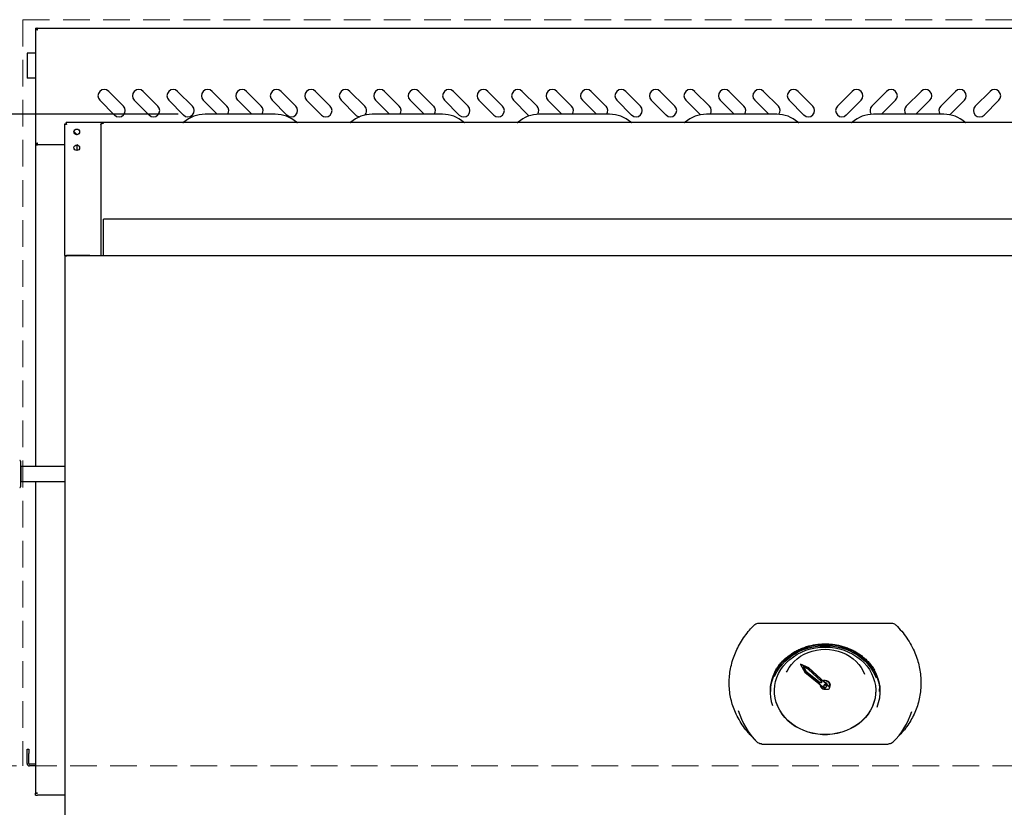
# Model space of a CAD drawing. Header units: inches. Extents: x 33 to 211, y 23 to 146.
# Tile 35 of 66: x 60 to 90, y 102 to 125. Entities that reach past the tile are written whole.
import ezdxf

# ---------------------------------------------------------------- set-up
doc = ezdxf.new("R2010")
doc.units = ezdxf.units.IN
doc.header["$LTSCALE"] = 16
doc.header["$MEASUREMENT"] = 0
doc.linetypes.add('HIDDEN', pattern=[0.075, 0.05, -0.025])
doc.layers.add('FORMAT', color=7, linetype='Continuous')
doc.styles.add('SLDTEXTSTYLE0', font='TXT', dxfattribs={"width": 0.75})
doc.dimstyles.new('SLDDIMSTYLE0', dxfattribs={"dimtxt": 1.5, "dimasz": 2.08, "dimexe": 0, "dimexo": 0.0625, "dimgap": 0.375, "dimtad": 0, "dimtih": 1, "dimtoh": 1, "dimdec": 0, "dimrnd": 1e-09, "dimzin": 12, "dimdsep": 46, "dimlunit": 5, "dimtxsty": 'SLDTEXTSTYLE0', "dimsah": 1, "dimcen": 0.09, "dimadec": 0, "dimazin": 3, "dimtfac": 1, "dimtdec": 0, "dimtofl": 0, "dimtmove": 0, "dimatfit": 3, "dimfxl": 1, "dimfrac": 2, "dimtolj": 1, "dimtzin": 12, "dimarcsym": 0})

# ---------------------------------------------------------------- blocks, each defined once
blk = doc.blocks.new('_D_9')
at = {"layer": 'FORMAT'}
for p, q in [((65.089, 122.485), (47.609, 122.485)), ((49.609, 122.485), (49.609, 109.889)), ((49.609, 94.868), (49.609, 107.464)), ((62.039, 94.868), (47.609, 94.868))]:
    blk.add_line(p, q, dxfattribs=at)
for points in [[(49.609, 122.485), (49.289, 120.405), (49.929, 120.405)], [(49.609, 94.868), (49.929, 96.948), (49.289, 96.948)]]:
    blk.add_solid(points, dxfattribs=at)
at = {"layer": 'FORMAT', "insert": (48.469, 109.397), "char_height": 1.5, "attachment_point": 1, "style": 'SLDTEXTSTYLE0'}
blk.add_mtext('3B', dxfattribs=at)

msp = doc.modelspace()

# ---------------------------------------------------------------- linework, layer by layer
at = {"color": 7, "linetype": 'Continuous', "lineweight": 25}
for p, q in [((60.815, 125.065), (60.853, 125.065)), ((60.815, 125.065), (60.815, 121.565)), ((60.858, 125.027), (60.853, 125.027)), ((60.858, 125.065), (108.022, 125.065)), ((60.858, 125.039), (60.858, 125.065)), ((60.565, 124.315), (60.565, 123.565)), ((60.635, 124.315), (60.565, 124.315)), ((60.815, 124.315), (60.635, 124.315)), ((60.635, 123.565), (60.565, 123.565)), ((60.815, 123.565), (60.635, 123.565)), ((63.448, 122.726), (63.006, 123.168)), ((64.479, 122.726), (64.037, 123.168)), ((65.51, 122.726), (65.068, 123.168)), ((66.542, 122.726), (66.1, 123.168)), ((67.573, 122.726), (67.131, 123.168)), ((68.604, 122.726), (68.162, 123.168)), ((69.635, 122.726), (69.193, 123.168)), ((70.667, 122.726), (70.225, 123.168)), ((71.698, 122.726), (71.256, 123.168)), ((72.729, 122.726), (72.287, 123.168)), ((73.76, 122.726), (73.318, 123.168)), ((74.792, 122.726), (74.35, 123.168)), ((75.823, 122.726), (75.381, 123.168)), ((76.854, 122.726), (76.412, 123.168)), ((77.885, 122.726), (77.443, 123.168)), ((78.917, 122.726), (78.475, 123.168)), ((79.948, 122.726), (79.506, 123.168)), ((80.979, 122.726), (80.537, 123.168)), ((82.01, 122.726), (81.568, 123.168)), ((83.042, 122.726), (82.6, 123.168)), ((84.073, 122.726), (83.631, 123.168)), ((84.808, 122.726), (85.25, 123.168)), ((85.839, 122.726), (86.281, 123.168)), ((86.87, 122.726), (87.312, 123.168)), ((87.901, 122.726), (88.343, 123.168)), ((88.933, 122.726), (89.375, 123.168)), ((62.741, 122.903), (63.183, 122.461)), ((63.772, 122.903), (64.214, 122.461)), ((64.803, 122.903), (65.245, 122.461)), ((65.835, 122.903), (66.253, 122.485)), ((66.866, 122.903), (67.284, 122.485)), ((67.897, 122.903), (68.339, 122.461)), ((68.928, 122.903), (69.37, 122.461)), ((69.96, 122.903), (70.401, 122.461)), ((70.991, 122.903), (71.409, 122.485)), ((72.022, 122.903), (72.441, 122.485)), ((73.053, 122.903), (73.495, 122.461)), ((74.085, 122.903), (74.526, 122.461)), ((75.116, 122.903), (75.558, 122.461)), ((76.147, 122.903), (76.566, 122.485)), ((77.178, 122.903), (77.597, 122.485)), ((78.21, 122.903), (78.651, 122.461)), ((79.241, 122.903), (79.683, 122.461)), ((80.272, 122.903), (80.708, 122.467)), ((81.303, 122.903), (81.722, 122.485)), ((82.335, 122.903), (82.753, 122.485)), ((83.366, 122.903), (83.808, 122.461)), ((85.515, 122.903), (85.073, 122.461)), ((86.546, 122.903), (86.128, 122.485)), ((87.577, 122.903), (87.159, 122.485)), ((88.609, 122.903), (88.173, 122.467)), ((89.64, 122.903), (89.198, 122.461)), ((67.992, 122.485), (65.889, 122.485)), ((72.992, 122.485), (70.889, 122.485)), ((75.558, 122.461), (75.589, 122.436)), ((77.992, 122.485), (75.889, 122.485)), ((82.992, 122.485), (80.889, 122.485)), ((87.992, 122.485), (85.889, 122.485)), ((61.69, 122.197), (61.728, 122.197)), ((61.69, 118.256), (61.69, 122.197)), ((65.245, 122.238), (61.732, 122.238)), ((61.732, 122.238), (61.732, 122.2)), ((61.967, 121.965), (62.061, 121.871)), ((62.054, 121.871), (61.967, 121.958)), ((62.775, 122.177), (62.775, 118.241)), ((62.833, 122.212), (62.833, 122.235)), ((62.833, 122.235), (62.853, 122.235)), ((62.833, 122.212), (62.853, 122.212)), ((106.027, 122.235), (62.853, 122.235)), ((62.853, 122.212), (62.853, 122.235)), ((70.245, 122.238), (68.635, 122.238)), ((75.245, 122.238), (73.635, 122.238)), ((80.245, 122.238), (78.635, 122.238)), ((85.245, 122.238), (83.635, 122.238)), ((90.245, 122.238), (88.635, 122.238)), ((60.815, 121.565), (60.853, 121.565)), ((60.815, 121.565), (60.815, 111.939)), ((60.815, 121.565), (60.873, 121.565)), ((60.858, 121.565), (60.858, 121.591)), ((61.69, 121.565), (60.873, 121.565)), ((62.065, 121.4), (62.065, 121.567)), ((62.076, 121.565), (62.065, 121.565)), ((106.034, 119.348), (62.847, 119.348)), ((62.847, 119.29), (62.847, 119.348)), ((62.847, 118.241), (62.847, 119.29)), ((61.69, 118.256), (61.69, 117.679)), ((61.69, 118.256), (61.742, 118.256)), ((61.742, 118.226), (61.742, 118.256)), ((107.138, 118.241), (61.742, 118.241)), ((62.44, 118.257), (61.762, 118.257)), ((62.44, 118.257), (61.762, 118.257)), ((62.44, 118.241), (62.44, 118.257)), ((62.44, 118.257), (62.44, 118.257)), ((61.69, 117.679), (61.69, 115.788)), ((61.69, 115.788), (61.69, 100.086)), ((60.367, 112.097), (60.367, 111.332)), ((60.377, 111.939), (60.367, 111.929)), ((61.69, 111.939), (60.377, 111.939)), ((60.377, 111.939), (60.377, 111.489)), ((60.367, 111.499), (60.377, 111.489)), ((60.377, 111.489), (61.69, 111.489)), ((60.815, 111.489), (60.815, 102.163)), ((82.456, 107.249), (86.425, 107.249)), ((83.7, 106.024), (83.7, 106.014)), ((83.957, 105.913), (83.7, 106.024)), ((83.957, 105.903), (83.7, 106.014)), ((83.7, 106.014), (83.831, 105.785)), ((83.933, 105.875), (83.789, 105.937)), ((83.789, 105.937), (83.863, 105.806)), ((83.796, 105.934), (83.863, 105.816)), ((83.831, 105.785), (84.466, 105.274)), ((83.863, 105.816), (83.863, 105.806)), ((83.863, 105.816), (84.288, 105.474)), ((83.863, 105.806), (84.288, 105.464)), ((84.332, 105.504), (83.933, 105.875)), ((83.957, 105.913), (83.957, 105.903)), ((84.553, 105.359), (83.957, 105.913)), ((84.553, 105.349), (83.957, 105.903)), ((84.288, 105.474), (84.288, 105.464)), ((84.332, 105.474), (84.288, 105.474)), ((84.332, 105.464), (84.288, 105.464)), ((84.332, 105.476), (84.33, 105.474)), ((84.332, 105.504), (84.332, 105.464)), ((82.81, 105.288), (82.81, 105.201)), ((84.291, 105.415), (84.29, 105.405)), ((84.29, 105.405), (84.29, 105.403)), ((84.3, 105.408), (84.3, 105.403)), ((84.3, 105.403), (84.3, 105.399)), ((84.398, 105.371), (84.398, 105.362)), ((84.44, 105.277), (84.461, 105.278)), ((84.483, 105.362), (84.483, 105.371)), ((84.51, 105.399), (84.51, 105.405)), ((84.57, 105.313), (84.57, 105.323)), ((84.581, 105.399), (84.581, 105.403)), ((84.59, 105.403), (84.59, 105.405)), ((86.07, 105.201), (86.07, 105.288)), ((82.192, 103.919), (82.354, 103.745)), ((86.527, 103.745), (86.689, 103.919)), ((60.565, 103.477), (60.615, 103.477)), ((60.565, 103.352), (60.565, 103.477)), ((60.615, 103.477), (60.615, 103.352)), ((82.551, 103.63), (86.329, 103.63)), ((60.565, 103.047), (60.565, 103.352)), ((60.615, 103.047), (60.615, 103.352)), ((60.815, 103.027), (60.635, 103.027)), ((60.815, 102.977), (60.635, 102.977)), ((60.815, 102.163), (60.815, 102.16)), ((60.815, 102.102), (60.815, 102.16)), ((60.815, 102.16), (60.873, 102.16)), ((60.815, 102.102), (60.873, 102.102)), ((61.69, 102.102), (60.873, 102.102))]:
    msp.add_line(p, q, dxfattribs=at)
at = {"color": 7, "linetype": 'Continuous', "lineweight": 25, "flags": 128}
for points in [[(62.775, 122.177), (62.776, 122.184), (62.78, 122.19), (62.785, 122.197), (62.792, 122.202), (62.801, 122.206), (62.811, 122.21), (62.822, 122.212), (62.833, 122.212)], [(61.762, 118.257), (61.748, 118.256), (61.742, 118.254)], [(61.742, 118.254), (61.748, 118.256), (61.762, 118.257)], [(82.81, 105.201), (82.817, 105.331), (82.838, 105.46), (82.873, 105.586), (82.92, 105.71), (82.981, 105.829), (83.054, 105.943), (83.14, 106.05), (83.236, 106.15), (83.342, 106.243), (83.458, 106.326), (83.582, 106.399), (83.714, 106.463), (83.851, 106.515), (83.994, 106.557), (84.141, 106.587), (84.29, 106.605), (84.44, 106.611)], [(84.44, 106.533), (84.587, 106.527), (84.732, 106.509), (84.874, 106.479), (85.012, 106.437), (85.145, 106.383), (85.271, 106.319), (85.39, 106.244), (85.5, 106.16), (85.599, 106.067), (85.688, 105.967), (85.766, 105.859), (85.831, 105.745), (85.883, 105.627), (85.921, 105.505), (85.946, 105.38), (85.956, 105.253), (85.953, 105.127), (85.935, 105.001), (85.903, 104.877), (85.858, 104.756), (85.8, 104.64), (85.728, 104.529), (85.645, 104.425), (85.551, 104.328), (85.446, 104.24), (85.332, 104.16), (85.209, 104.091), (85.079, 104.032), (84.944, 103.984), (84.803, 103.948), (84.659, 103.923), (84.514, 103.911), (84.367, 103.911), (84.221, 103.923), (84.077, 103.948), (83.937, 103.984), (83.801, 104.032), (83.672, 104.091), (83.549, 104.16), (83.435, 104.24), (83.33, 104.328), (83.235, 104.425), (83.152, 104.529), (83.081, 104.64), (83.022, 104.756), (82.977, 104.877), (82.946, 105.001), (82.928, 105.127), (82.924, 105.253), (82.935, 105.38), (82.96, 105.505), (82.998, 105.627), (83.05, 105.745), (83.115, 105.859), (83.192, 105.967), (83.281, 106.067), (83.381, 106.16), (83.491, 106.244), (83.609, 106.319), (83.736, 106.383), (83.868, 106.437), (84.007, 106.479), (84.149, 106.509), (84.294, 106.527), (84.44, 106.533)], [(82.931, 105.648), (82.94, 105.669), (82.998, 105.788), (83.069, 105.902), (83.152, 106.01), (83.246, 106.111), (83.351, 106.204), (83.465, 106.288), (83.588, 106.362), (83.718, 106.426), (83.855, 106.479), (83.997, 106.521), (84.142, 106.551), (84.291, 106.569), (84.44, 106.575)], [(83.288, 105.779), (83.305, 105.817), (83.363, 105.919), (83.432, 106.015), (83.513, 106.105), (83.605, 106.186), (83.706, 106.258), (83.815, 106.321), (83.931, 106.373), (84.053, 106.415), (84.18, 106.444), (84.309, 106.462), (84.44, 106.468)], [(84.44, 106.611), (84.591, 106.605), (84.74, 106.587), (84.886, 106.557), (85.029, 106.515), (85.167, 106.463), (85.298, 106.399), (85.423, 106.326), (85.538, 106.243), (85.645, 106.15), (85.741, 106.05), (85.826, 105.943), (85.899, 105.829), (85.96, 105.71), (86.008, 105.586), (86.043, 105.46), (86.063, 105.331), (86.07, 105.201)], [(84.44, 106.575), (84.59, 106.569), (84.738, 106.551), (84.884, 106.521), (85.026, 106.479), (85.163, 106.426), (85.293, 106.362), (85.416, 106.288), (85.53, 106.204), (85.635, 106.111), (85.729, 106.01), (85.812, 105.902), (85.883, 105.788), (85.941, 105.669), (85.965, 105.609)], [(84.44, 106.468), (84.571, 106.462), (84.701, 106.444), (84.827, 106.415), (84.949, 106.373), (85.066, 106.321), (85.175, 106.258), (85.276, 106.186), (85.367, 106.105), (85.448, 106.015), (85.518, 105.919), (85.575, 105.817), (85.617, 105.719)], [(84.332, 105.494), (84.319, 105.481), (84.314, 105.474)], [(84.315, 105.474), (84.319, 105.479), (84.332, 105.493)], [(84.332, 105.481), (84.326, 105.475), (84.326, 105.474)], [(84.44, 105.535), (84.394, 105.528), (84.377, 105.523)], [(84.379, 105.521), (84.394, 105.526), (84.44, 105.533)], [(84.44, 105.525), (84.397, 105.519), (84.385, 105.515)], [(84.565, 105.343), (84.574, 105.361), (84.581, 105.399), (84.574, 105.437), (84.554, 105.471), (84.523, 105.497), (84.484, 105.515), (84.44, 105.521), (84.397, 105.515), (84.388, 105.512)], [(84.44, 105.533), (84.487, 105.526), (84.528, 105.508), (84.562, 105.479), (84.583, 105.443), (84.59, 105.403), (84.583, 105.363), (84.568, 105.335)], [(82.81, 105.254), (82.809, 105.265), (82.802, 105.369)], [(85.957, 105.228), (85.953, 105.133), (85.935, 105.007), (85.903, 104.883), (85.858, 104.762), (85.8, 104.646), (85.728, 104.535), (85.645, 104.431), (85.551, 104.334), (85.446, 104.246), (85.332, 104.166), (85.209, 104.097), (85.079, 104.038), (84.944, 103.99), (84.803, 103.954), (84.659, 103.93), (84.514, 103.917), (84.367, 103.917), (84.221, 103.93), (84.077, 103.954), (83.937, 103.99), (83.801, 104.038), (83.672, 104.097), (83.549, 104.166), (83.435, 104.246), (83.33, 104.334), (83.235, 104.431), (83.152, 104.535), (83.081, 104.646), (83.022, 104.762), (82.977, 104.883), (82.946, 105.007), (82.928, 105.133), (82.924, 105.228)], [(84.44, 105.399), (84.457, 105.396), (84.471, 105.388), (84.48, 105.376), (84.483, 105.362), (84.48, 105.347), (84.471, 105.335), (84.457, 105.327), (84.44, 105.324), (84.424, 105.327), (84.41, 105.335), (84.401, 105.347), (84.398, 105.362), (84.401, 105.376), (84.41, 105.388), (84.424, 105.396), (84.44, 105.399)], [(84.553, 105.349), (84.566, 105.332), (84.57, 105.312), (84.565, 105.292), (84.552, 105.275), (84.532, 105.264), (84.509, 105.26), (84.486, 105.263), (84.466, 105.274)], [(84.553, 105.359), (84.566, 105.342), (84.57, 105.323)], [(86.079, 105.369), (86.072, 105.265), (86.07, 105.254)]]:
    msp.add_lwpolyline(points, dxfattribs=at)
at = {"color": 7, "linetype": 'Continuous', "lineweight": 25}
for centre in [(62.052, 121.956), (62.052, 121.483)]:
    msp.add_circle(centre, 0.085, dxfattribs=at)
for centre, radius, start, end in [((62.873, 123.036), 0.188, 45, 225), ((63.905, 123.036), 0.188, 45, 225), ((64.936, 123.036), 0.188, 45, 225), ((65.967, 123.036), 0.188, 45, 225), ((66.998, 123.036), 0.188, 45, 225), ((68.03, 123.036), 0.188, 45, 225), ((69.061, 123.036), 0.188, 45, 225), ((70.092, 123.036), 0.188, 45, 225), ((71.123, 123.036), 0.188, 45, 225), ((72.155, 123.036), 0.188, 45, 225), ((73.186, 123.036), 0.188, 45, 225), ((74.217, 123.036), 0.188, 45, 225), ((75.248, 123.036), 0.188, 45, 225), ((76.28, 123.036), 0.188, 45, 225), ((77.311, 123.036), 0.188, 45, 225), ((78.342, 123.036), 0.188, 45, 225), ((79.373, 123.036), 0.188, 45, 225), ((80.405, 123.036), 0.188, 45, 225), ((81.436, 123.036), 0.188, 45, 225), ((82.467, 123.036), 0.188, 45, 225), ((83.498, 123.036), 0.188, 45, 225), ((85.382, 123.036), 0.188, 315, 135), ((86.414, 123.036), 0.188, 315, 135), ((87.445, 123.036), 0.188, 315, 135), ((88.476, 123.036), 0.188, 315, 135), ((89.507, 123.036), 0.188, 315, 135), ((63.315, 122.594), 0.187, 225, 45), ((64.347, 122.594), 0.187, 225, 45), ((65.378, 122.594), 0.187, 225, 45), ((66.409, 122.594), 0.188, 324.3949, 45), ((67.44, 122.594), 0.188, 324.3949, 45), ((68.472, 122.594), 0.187, 225, 45), ((69.503, 122.594), 0.188, 225, 45), ((70.534, 122.594), 0.188, 313.3748, 45), ((71.565, 122.594), 0.188, 324.3949, 45), ((72.597, 122.594), 0.188, 324.3949, 45), ((73.628, 122.594), 0.188, 225, 45), ((74.659, 122.594), 0.188, 225, 45), ((75.69, 122.594), 0.187, 323.9571, 45), ((76.722, 122.594), 0.188, 324.3949, 45), ((77.753, 122.594), 0.188, 324.3949, 45), ((78.784, 122.594), 0.187, 225, 45), ((79.815, 122.594), 0.187, 225, 45), ((80.847, 122.594), 0.188, 324.3949, 45), ((81.878, 122.594), 0.188, 324.3949, 45), ((82.909, 122.594), 0.188, 323.4758, 45), ((83.94, 122.594), 0.187, 225, 45), ((84.94, 122.594), 0.187, 135, 315), ((85.972, 122.594), 0.188, 135, 216.5242), ((87.003, 122.594), 0.188, 135, 215.6051), ((88.034, 122.594), 0.188, 135, 215.6051), ((89.065, 122.594), 0.188, 135, 315), ((65.889, 121.528), 0.957, 90, 131.463), ((67.992, 121.528), 0.957, 48.537, 90), ((70.889, 121.528), 0.957, 90, 131.463), ((70.534, 122.594), 0.188, 225, 263.4631), ((72.992, 121.528), 0.957, 48.537, 90), ((75.889, 121.528), 0.957, 90, 131.463), ((77.992, 121.528), 0.957, 48.537, 90), ((80.889, 121.528), 0.957, 90, 131.463), ((82.992, 121.528), 0.957, 48.537, 90), ((85.889, 121.528), 0.957, 90, 131.463), ((87.992, 121.528), 0.957, 48.537, 90), ((65.229, 122.275), 0.0407, 270, 311.463), ((68.652, 122.275), 0.0407, 228.537, 270), ((70.229, 122.275), 0.0407, 270, 311.463), ((73.652, 122.275), 0.0407, 228.537, 270), ((75.229, 122.275), 0.0407, 270, 311.463), ((78.652, 122.275), 0.0407, 228.537, 270), ((80.229, 122.275), 0.0407, 270, 311.463), ((83.652, 122.275), 0.0407, 228.537, 270), ((85.229, 122.275), 0.0407, 270, 311.463), ((88.652, 122.275), 0.0407, 228.537, 270), ((60.342, 112.097), 0.025, 0, 87), ((60.342, 111.332), 0.025, 273, 0), ((84.043, 105.211), 1.251, 153.4254, 200.0275), ((84.83, 105.211), 1.258, 337.9257, 30.3291), ((84.449, 105.393), 0.142, 4.739, 93.5348), ((84.449, 105.392), 0.133, 4.739, 93.5348), ((84.446, 105.4), 0.0642, 359.2382, 94.7157), ((84.431, 105.411), 0.14, 178.506, 283.9324), ((84.429, 105.406), 0.129, 179.331, 274.8751), ((84.438, 105.368), 0.0402, 86.1628, 175.5633), ((84.443, 105.368), 0.0402, 4.4367, 93.8372), ((83.962, 105.263), 2.212, 196.4797, 225.4126), ((84.898, 105.276), 2.236, 314.7317, 342.5117), ((60.635, 103.047), 0.07, 180, 270), ((60.635, 103.047), 0.02, 180, 270)]:
    msp.add_arc(centre, radius, start, end, dxfattribs=at)
for points in [[(60.815, 125.065), (60.816, 125.06), (60.818, 125.05), (60.831, 125.036), (60.851, 125.021), (60.866, 125.012), (60.873, 125.007)], [(60.853, 125.065), (60.854, 125.06), (60.854, 125.05), (60.859, 125.036), (60.865, 125.021), (60.871, 125.012), (60.873, 125.007)], [(60.873, 125.007), (60.872, 125.014), (60.87, 125.03), (60.866, 125.049), (60.862, 125.062), (60.86, 125.064), (60.858, 125.065)], [(61.69, 122.197), (61.691, 122.195), (61.693, 122.193), (61.706, 122.189), (61.726, 122.184), (61.741, 122.182), (61.748, 122.18)], [(61.728, 122.197), (61.729, 122.195), (61.729, 122.193), (61.734, 122.189), (61.74, 122.184), (61.746, 122.182), (61.748, 122.18)], [(61.748, 122.18), (61.747, 122.188), (61.744, 122.203), (61.74, 122.222), (61.736, 122.236), (61.733, 122.237), (61.732, 122.238)], [(61.748, 122.18), (61.747, 122.183), (61.744, 122.188), (61.74, 122.195), (61.736, 122.199), (61.733, 122.2), (61.732, 122.2)], [(62.833, 122.235), (62.826, 122.234), (62.811, 122.232), (62.791, 122.219), (62.778, 122.2), (62.776, 122.184), (62.775, 122.177)], [(60.873, 121.623), (60.866, 121.618), (60.851, 121.608), (60.831, 121.594), (60.818, 121.579), (60.816, 121.57), (60.815, 121.565)], [(60.873, 121.623), (60.871, 121.618), (60.865, 121.608), (60.859, 121.594), (60.854, 121.579), (60.854, 121.57), (60.853, 121.565)], [(60.858, 121.565), (60.86, 121.566), (60.862, 121.567), (60.866, 121.581), (60.87, 121.6), (60.872, 121.615), (60.873, 121.623)], [(60.873, 102.16), (60.866, 102.16), (60.851, 102.161), (60.831, 102.162), (60.818, 102.163), (60.816, 102.163), (60.815, 102.163)]]:
    msp.add_open_spline(points, degree=3, dxfattribs=at)
for points, knots in [([(60.873, 125.007), (60.872, 125.01), (60.87, 125.015), (60.867, 125.018), (60.866, 125.02)], [0, 0, 0, 0, 0.528637, 1, 1, 1, 1]), ([(60.866, 121.609), (60.867, 121.611), (60.87, 121.615), (60.872, 121.62), (60.873, 121.623)], [0, 0, 0, 0, 0.471363, 1, 1, 1, 1]), ([(82.319, 107.193), (82.334, 107.206), (82.365, 107.231), (82.415, 107.247), (82.446, 107.248), (82.456, 107.249)], [0, 0, 0, 0, 0.4009, 0.802249, 1, 1, 1, 1]), ([(86.425, 107.249), (86.445, 107.247), (86.486, 107.243), (86.533, 107.22), (86.554, 107.2), (86.562, 107.193)], [0, 0, 0, 0, 0.39673, 0.793605, 1, 1, 1, 1]), ([(82.193, 103.92), (82.178, 103.935), (82.106, 104.009), (81.994, 104.155), (81.861, 104.359), (81.756, 104.568), (81.677, 104.775), (81.621, 104.98), (81.584, 105.191), (81.569, 105.405), (81.574, 105.62), (81.599, 105.834), (81.646, 106.05), (81.713, 106.262), (81.8, 106.467), (81.906, 106.666), (82.032, 106.859), (82.169, 107.036), (82.271, 107.144), (82.319, 107.193)], [0, 0, 0, 0, 0.017174, 0.083352, 0.151325, 0.21992, 0.279111, 0.338708, 0.399581, 0.460893, 0.520536, 0.580592, 0.641953, 0.703765, 0.763428, 0.823509, 0.88491, 0.94677, 1, 1, 1, 1]), ([(86.562, 107.193), (86.62, 107.132), (86.736, 107.008), (86.887, 106.805), (87.02, 106.588), (87.125, 106.37), (87.204, 106.155), (87.26, 105.945), (87.296, 105.731), (87.312, 105.515), (87.307, 105.301), (87.281, 105.089), (87.235, 104.878), (87.167, 104.672), (87.08, 104.475), (86.975, 104.286), (86.848, 104.104), (86.751, 103.982), (86.693, 103.924), (86.689, 103.919)], [0, 0, 0, 0, 0.065612, 0.13179, 0.199763, 0.268358, 0.327549, 0.387146, 0.448018, 0.509331, 0.568974, 0.629029, 0.69039, 0.752201, 0.811865, 0.871945, 0.933346, 0.995206, 1, 1, 1, 1]), ([(82.924, 105.765), (82.939, 105.794), (82.973, 105.861), (83.039, 105.96), (83.119, 106.062), (83.21, 106.158), (83.31, 106.246), (83.419, 106.326), (83.535, 106.398), (83.658, 106.461), (83.787, 106.515), (83.921, 106.559), (84.059, 106.592), (84.199, 106.616), (84.342, 106.628), (84.485, 106.63), (84.627, 106.622), (84.769, 106.603), (84.908, 106.573), (85.043, 106.533), (85.174, 106.483), (85.299, 106.424), (85.418, 106.355), (85.529, 106.278), (85.632, 106.193), (85.727, 106.1), (85.811, 106.001), (85.875, 105.914), (85.906, 105.858), (85.916, 105.84)], [0, 0, 0, 0, 0.029839, 0.068027, 0.106182, 0.144305, 0.1824, 0.220471, 0.258522, 0.296556, 0.334576, 0.372587, 0.410591, 0.448588, 0.486581, 0.52457, 0.562557, 0.600541, 0.638525, 0.676508, 0.714493, 0.752481, 0.790475, 0.828478, 0.866493, 0.904526, 0.94258, 0.980661, 1, 1, 1, 1]), ([(82.551, 103.631), (82.54, 103.632), (82.507, 103.633), (82.455, 103.649), (82.424, 103.675), (82.409, 103.688)], [0, 0, 0, 0, 0.215227, 0.608158, 1, 1, 1, 1]), ([(86.472, 103.688), (86.464, 103.68), (86.441, 103.66), (86.392, 103.636), (86.35, 103.633), (86.329, 103.631)], [0, 0, 0, 0, 0.21523, 0.608159, 1, 1, 1, 1])]:
    msp.add_open_spline(points, degree=3, knots=knots, dxfattribs=at)
at = {"layer": 'FORMAT', "linetype": 'HIDDEN', "lineweight": 18}
for p, q in [((60.44, 125.315), (60.44, 102.977)), ((60.44, 125.315), (108.44, 125.315)), ((151.451, 102.977), (41.243, 102.977))]:
    msp.add_line(p, q, dxfattribs=at)

# ---------------------------------------------------------------- dimensions: what is measured, and where the dimension line sits
at = {"layer": 'FORMAT'}
dim = msp.add_linear_dim(base=(49.609, 122.485), p1=(62.839, 94.868), p2=(65.889, 122.485), angle=90, text='3B', dimstyle='SLDDIMSTYLE0', dxfattribs=at)
dim.commit()
dim.dimension.update_dxf_attribs({"geometry": '_D_9', "text_midpoint": (49.609, 108.676), "dimtype": 160})

doc.saveas('drawing.dxf')
